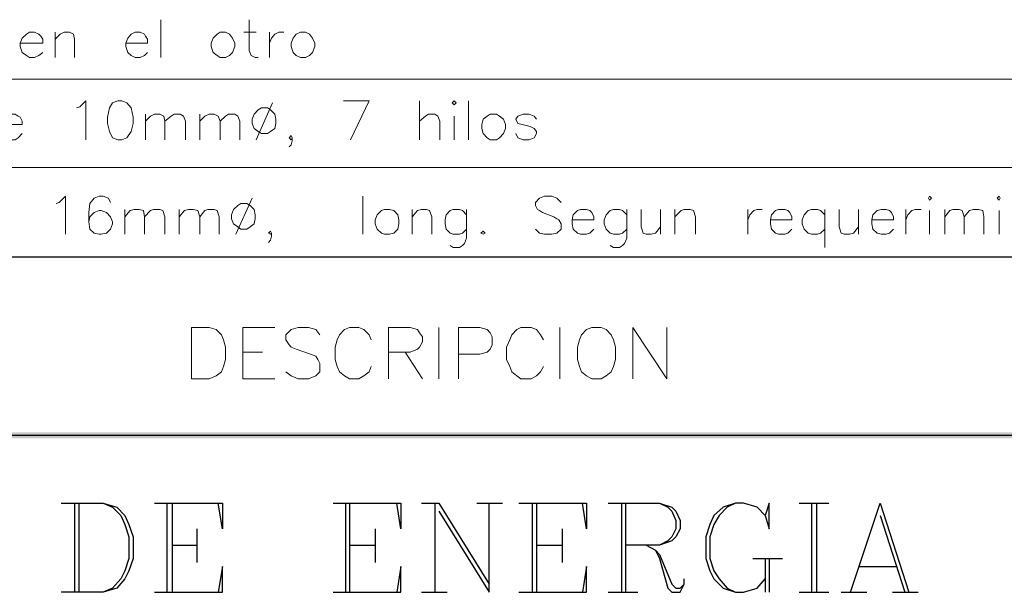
# Model space of a CAD drawing. Header units: millimetres. Extents: x 8 to 202, y 3 to 294.
# Tile 6 of 12: x 97 to 138, y 28 to 52. Entities that reach past the tile are written whole.
import ezdxf

# ---------------------------------------------------------------- set-up
doc = ezdxf.new("R2010")
doc.units = ezdxf.units.MM
doc.layers.add('DGE_CONTORNOS', color=7, linetype='Continuous', lineweight=0)
doc.layers.add('DGE_RELLENO', color=7, linetype='Continuous', lineweight=0)

msp = doc.modelspace()

# ---------------------------------------------------------------- hatches: boundary and pattern name
at = {"layer": 'DGE_RELLENO', "true_color": 0x000000}
for points in [[(23.4527, 34.8263), (23.7067, 34.5723), (201.9723, 34.8263)], [(23.7067, 34.5723), (201.9723, 34.8263), (201.8453, 34.5723)]]:
    msp.add_hatch(color=7, dxfattribs=at).paths.add_polyline_path(points, flags=0)

# ---------------------------------------------------------------- linework, layer by layer
at = {"layer": 'DGE_CONTORNOS', "lineweight": 13}
for points in [[(103.251, 51.8444), (103.251, 50.278)], [(106.8917, 51.8444), (106.8917, 50.5744), (106.9763, 50.3627), (107.1457, 50.278), (107.2727, 50.278)], [(97.4513, 50.8707), (98.3827, 50.8707), (98.3827, 51.04), (98.298, 51.167), (98.2133, 51.2517), (98.044, 51.3364), (97.8323, 51.3364), (97.7053, 51.2517), (97.536, 51.0824), (97.4513, 50.8707), (97.4513, 50.7437), (97.536, 50.4897), (97.7053, 50.3627), (97.8323, 50.278), (98.044, 50.278), (98.2133, 50.3627), (98.3827, 50.4897)], [(98.8907, 51.3364), (98.8907, 50.278)], [(98.8907, 51.04), (99.1023, 51.2517), (99.2717, 51.3364), (99.4833, 51.3364), (99.6527, 51.2517), (99.695, 51.04), (99.695, 50.278)], [(101.8117, 50.8707), (102.7007, 50.8707), (102.7007, 51.04), (102.616, 51.167), (102.5737, 51.2517), (102.4043, 51.3364), (102.1927, 51.3364), (102.0233, 51.2517), (101.8963, 51.0824), (101.8117, 50.8707), (101.8117, 50.7437), (101.8963, 50.4897), (102.0233, 50.3627), (102.1927, 50.278), (102.4043, 50.278), (102.5737, 50.3627), (102.7007, 50.4897)], [(105.7063, 51.3364), (105.5793, 51.2517), (105.41, 51.0824), (105.3253, 50.8707), (105.3253, 50.7437), (105.41, 50.4897), (105.5793, 50.3627), (105.7063, 50.278), (105.918, 50.278), (106.0873, 50.3627), (106.2143, 50.4897), (106.299, 50.7437), (106.299, 50.8707), (106.2143, 51.0824), (106.0873, 51.2517), (105.918, 51.3364), (105.7063, 51.3364)], [(106.68, 51.3364), (107.188, 51.3364)], [(107.7383, 51.3364), (107.7383, 50.278)], [(107.7383, 50.8707), (107.823, 51.0824), (107.95, 51.2517), (108.1193, 51.3364), (108.331, 51.3364)], [(109.0083, 51.3364), (108.839, 51.2517), (108.712, 51.0824), (108.6273, 50.8707), (108.6273, 50.7437), (108.712, 50.4897), (108.839, 50.3627), (109.0083, 50.278), (109.22, 50.278), (109.3893, 50.3627), (109.5163, 50.4897), (109.601, 50.7437), (109.601, 50.8707), (109.5163, 51.0824), (109.3893, 51.2517), (109.22, 51.3364), (109.0083, 51.3364)], [(99.7797, 48.2037), (99.9067, 48.246), (100.1607, 48.5), (100.1607, 46.8914)], [(101.473, 48.5), (101.2613, 48.4154), (101.1343, 48.2037), (101.0497, 47.8227), (101.0497, 47.5687), (101.1343, 47.23), (101.2613, 46.976), (101.473, 46.8914), (101.6423, 46.8914), (101.854, 46.976), (102.0233, 47.23), (102.108, 47.5687), (102.108, 47.8227), (102.0233, 48.2037), (101.854, 48.4154), (101.6423, 48.5), (101.473, 48.5)], [(107.8653, 48.4154), (107.188, 46.8914)], [(111.0827, 46.8914), (111.8447, 48.5), (110.7863, 48.5)], [(113.919, 48.5), (113.919, 46.8914)], [(115.2737, 48.4154), (115.3583, 48.5), (115.443, 48.4154), (115.3583, 48.3307), (115.2737, 48.4154)], [(115.951, 48.5), (115.951, 46.8914)], [(96.6047, 47.5264), (97.536, 47.5264), (97.536, 47.6534), (97.4513, 47.8227), (97.3667, 47.865), (97.2397, 47.9497), (96.9857, 47.9497), (96.8587, 47.865), (96.6893, 47.738), (96.6047, 47.5264), (96.6047, 47.357), (96.6893, 47.1454), (96.8587, 46.976), (96.9857, 46.8914), (97.2397, 46.8914), (97.3667, 46.976), (97.536, 47.1454)], [(102.616, 47.9497), (102.616, 46.8914)], [(102.616, 47.6534), (102.8277, 47.865), (102.997, 47.9497), (103.2087, 47.9497), (103.378, 47.865), (103.4203, 47.6534), (103.4203, 46.8914)], [(103.4203, 47.6534), (103.6743, 47.865), (103.8013, 47.9497), (104.0553, 47.9497), (104.1823, 47.865), (104.267, 47.6534), (104.267, 46.8914)], [(104.8597, 47.9497), (104.8597, 46.8914)], [(104.8597, 47.6534), (105.0713, 47.865), (105.2407, 47.9497), (105.4523, 47.9497), (105.6217, 47.865), (105.7063, 47.6534), (105.7063, 46.8914)], [(105.7063, 47.6534), (105.918, 47.865), (106.045, 47.9497), (106.299, 47.9497), (106.426, 47.865), (106.5107, 47.6534), (106.5107, 46.8914)], [(107.3997, 48.2037), (107.2727, 48.119), (107.1033, 47.9497), (107.0187, 47.738), (107.0187, 47.5687), (107.1033, 47.357), (107.2727, 47.23), (107.3997, 47.1454), (107.6537, 47.1454), (107.7807, 47.23), (107.95, 47.357), (107.9923, 47.5687), (107.9923, 47.738), (107.95, 47.9497), (107.7807, 48.119), (107.6537, 48.2037), (107.3997, 48.2037)], [(113.919, 47.6534), (114.173, 47.865), (114.3, 47.9497), (114.554, 47.9497), (114.681, 47.865), (114.7657, 47.6534), (114.7657, 46.8914)], [(116.84, 47.9497), (116.713, 47.865), (116.5437, 47.738), (116.5013, 47.5264), (116.5013, 47.357), (116.5437, 47.1454), (116.713, 46.976), (116.84, 46.8914), (117.094, 46.8914), (117.221, 46.976), (117.3903, 47.1454), (117.475, 47.357), (117.475, 47.5264), (117.3903, 47.738), (117.221, 47.865), (117.094, 47.9497), (116.84, 47.9497)], [(118.745, 47.738), (118.6603, 47.865), (118.4487, 47.9497), (118.1947, 47.9497), (117.983, 47.865), (117.8983, 47.738), (117.983, 47.5687), (118.1523, 47.5264), (118.491, 47.4417), (118.6603, 47.357), (118.745, 47.23), (118.745, 47.1454), (118.6603, 46.976), (118.4487, 46.8914), (118.1947, 46.8914), (117.983, 46.976), (117.8983, 47.1454)], [(115.3583, 47.865), (115.3583, 46.8914)], [(108.6697, 46.976), (108.6273, 47.0607), (108.5427, 46.976), (108.6273, 46.8914), (108.6697, 46.976), (108.6697, 46.849), (108.6273, 46.6797), (108.5427, 46.595)], [(98.933, 44.2667), (99.06, 44.309), (99.314, 44.563), (99.314, 42.9967)], [(101.1767, 44.309), (101.092, 44.4784), (100.8803, 44.563), (100.711, 44.563), (100.4993, 44.4784), (100.33, 44.2667), (100.2877, 43.8857), (100.2877, 43.5047), (100.33, 43.2084), (100.4993, 43.039), (100.711, 42.9967), (100.7957, 42.9967), (101.0073, 43.039), (101.1767, 43.2084), (101.2613, 43.42), (101.2613, 43.5047), (101.1767, 43.7164), (101.0073, 43.8857), (100.7957, 43.9704), (100.711, 43.9704), (100.4993, 43.8857), (100.33, 43.7164), (100.2877, 43.5047)], [(107.0187, 44.4784), (106.3413, 42.9967)], [(111.5907, 44.563), (111.5907, 42.9967)], [(119.761, 44.309), (119.5917, 44.4784), (119.38, 44.563), (119.0837, 44.563), (118.872, 44.4784), (118.7027, 44.309), (118.7027, 44.182), (118.7873, 44.0127), (118.872, 43.9704), (118.999, 43.8857), (119.4647, 43.7164), (119.5917, 43.6317), (119.6763, 43.5894), (119.761, 43.42), (119.761, 43.2084), (119.5917, 43.039), (119.38, 42.9967), (119.0837, 42.9967), (118.872, 43.039), (118.7027, 43.2084)], [(134.9163, 44.4784), (134.9587, 44.563), (135.0433, 44.4784), (134.9587, 44.3937), (134.9163, 44.4784)], [(137.7527, 44.4784), (137.8373, 44.563), (137.8797, 44.4784), (137.8373, 44.3937), (137.7527, 44.4784)], [(101.7693, 44.0127), (101.7693, 42.9967)], [(101.7693, 43.7164), (101.981, 43.9704), (102.1503, 44.0127), (102.362, 44.0127), (102.5313, 43.9704), (102.5737, 43.7164), (102.5737, 42.9967)], [(102.5737, 43.7164), (102.8277, 43.9704), (102.9547, 44.0127), (103.2087, 44.0127), (103.3357, 43.9704), (103.4203, 43.7164), (103.4203, 42.9967)], [(104.013, 44.0127), (104.013, 42.9967)], [(104.013, 43.7164), (104.2247, 43.9704), (104.394, 44.0127), (104.6057, 44.0127), (104.775, 43.9704), (104.8597, 43.7164), (104.8597, 42.9967)], [(104.8597, 43.7164), (105.0713, 43.9704), (105.1983, 44.0127), (105.4523, 44.0127), (105.5793, 43.9704), (105.664, 43.7164), (105.664, 42.9967)], [(106.553, 44.2667), (106.426, 44.182), (106.2567, 44.0127), (106.172, 43.801), (106.172, 43.6317), (106.2567, 43.42), (106.426, 43.293), (106.553, 43.2084), (106.807, 43.2084), (106.934, 43.293), (107.1033, 43.42), (107.1457, 43.6317), (107.1457, 43.801), (107.1033, 44.0127), (106.934, 44.182), (106.807, 44.2667), (106.553, 44.2667)], [(112.4797, 44.0127), (112.3527, 43.9704), (112.1833, 43.801), (112.0987, 43.5894), (112.0987, 43.42), (112.1833, 43.2084), (112.3527, 43.039), (112.4797, 42.9967), (112.6913, 42.9967), (112.8607, 43.039), (113.03, 43.2084), (113.0723, 43.42), (113.0723, 43.5894), (113.03, 43.801), (112.8607, 43.9704), (112.6913, 44.0127), (112.4797, 44.0127)], [(113.6227, 44.0127), (113.6227, 42.9967)], [(113.6227, 43.7164), (113.8343, 43.9704), (114.0037, 44.0127), (114.2153, 44.0127), (114.3423, 43.9704), (114.427, 43.7164), (114.427, 42.9967)], [(115.8663, 43.801), (115.697, 43.9704), (115.57, 44.0127), (115.316, 44.0127), (115.189, 43.9704), (115.0197, 43.801), (114.9773, 43.5894), (114.9773, 43.42), (115.0197, 43.2084), (115.189, 43.039), (115.316, 42.9967), (115.57, 42.9967), (115.697, 43.039), (115.8663, 43.2084)], [(115.8663, 44.0127), (115.8663, 42.8274), (115.7817, 42.6157), (115.697, 42.531), (115.57, 42.4464), (115.316, 42.4464), (115.189, 42.531)], [(120.2267, 43.5894), (121.1157, 43.5894), (121.1157, 43.7164), (121.031, 43.8857), (120.9463, 43.9704), (120.8193, 44.0127), (120.5653, 44.0127), (120.4383, 43.9704), (120.269, 43.801), (120.2267, 43.5894), (120.2267, 43.42), (120.269, 43.2084), (120.4383, 43.039), (120.5653, 42.9967), (120.8193, 42.9967), (120.9463, 43.039), (121.1157, 43.2084)], [(122.4703, 43.801), (122.301, 43.9704), (122.174, 44.0127), (121.92, 44.0127), (121.793, 43.9704), (121.6237, 43.801), (121.539, 43.5894), (121.539, 43.42), (121.6237, 43.2084), (121.793, 43.039), (121.92, 42.9967), (122.174, 42.9967), (122.301, 43.039), (122.4703, 43.2084)], [(122.4703, 44.0127), (122.4703, 42.8274), (122.3857, 42.6157), (122.301, 42.531), (122.174, 42.4464), (121.92, 42.4464), (121.793, 42.531)], [(123.063, 44.0127), (123.063, 43.293), (123.1477, 43.039), (123.2747, 42.9967), (123.4863, 42.9967), (123.6557, 43.039), (123.8673, 43.293)], [(123.8673, 44.0127), (123.8673, 42.9967)], [(124.46, 44.0127), (124.46, 42.9967)], [(124.46, 43.7164), (124.714, 43.9704), (124.841, 44.0127), (125.095, 44.0127), (125.222, 43.9704), (125.3067, 43.7164), (125.3067, 42.9967)], [(127.4657, 44.0127), (127.4657, 42.9967)], [(127.4657, 43.5894), (127.5503, 43.801), (127.7197, 43.9704), (127.8467, 44.0127), (128.0583, 44.0127)], [(128.397, 43.5894), (129.286, 43.5894), (129.286, 43.7164), (129.2013, 43.8857), (129.1167, 43.9704), (128.9897, 44.0127), (128.7357, 44.0127), (128.6087, 43.9704), (128.4393, 43.801), (128.397, 43.5894), (128.397, 43.42), (128.4393, 43.2084), (128.6087, 43.039), (128.7357, 42.9967), (128.9897, 42.9967), (129.1167, 43.039), (129.286, 43.2084)], [(130.6407, 43.801), (130.4713, 43.9704), (130.3443, 44.0127), (130.0903, 44.0127), (129.9633, 43.9704), (129.794, 43.801), (129.7093, 43.5894), (129.7093, 43.42), (129.794, 43.2084), (129.9633, 43.039), (130.0903, 42.9967), (130.3443, 42.9967), (130.4713, 43.039), (130.6407, 43.2084)], [(130.6407, 44.0127), (130.6407, 42.4464)], [(131.2333, 44.0127), (131.2333, 43.293), (131.318, 43.039), (131.445, 42.9967), (131.6567, 42.9967), (131.826, 43.039), (132.0377, 43.293)], [(132.0377, 44.0127), (132.0377, 42.9967)], [(132.588, 43.5894), (133.477, 43.5894), (133.477, 43.7164), (133.3923, 43.8857), (133.3077, 43.9704), (133.1807, 44.0127), (132.969, 44.0127), (132.7997, 43.9704), (132.6303, 43.801), (132.588, 43.5894), (132.588, 43.42), (132.6303, 43.2084), (132.7997, 43.039), (132.969, 42.9967), (133.1807, 42.9967), (133.3077, 43.039), (133.477, 43.2084)], [(133.985, 44.0127), (133.985, 42.9967)], [(133.985, 43.5894), (134.0697, 43.801), (134.239, 43.9704), (134.366, 44.0127), (134.62, 44.0127)], [(134.9587, 43.9704), (134.9587, 42.9967)], [(135.5937, 44.0127), (135.5937, 42.9967)], [(135.5937, 43.7164), (135.8053, 43.9704), (135.9323, 44.0127), (136.1863, 44.0127), (136.3133, 43.9704), (136.398, 43.7164), (136.398, 42.9967)], [(136.398, 43.7164), (136.6097, 43.9704), (136.779, 44.0127), (136.9907, 44.0127), (137.16, 43.9704), (137.2023, 43.7164), (137.2023, 42.9967)], [(137.8373, 43.9704), (137.8373, 42.9967)], [(107.823, 43.039), (107.7807, 43.1237), (107.696, 43.039), (107.7807, 42.9967), (107.823, 43.039), (107.823, 42.912), (107.7807, 42.7427), (107.696, 42.658)], [(116.5437, 43.1237), (116.6283, 43.039), (116.5437, 42.9967), (116.459, 43.039), (116.5437, 43.1237)], [(104.521, 37.0276), (104.521, 39.1443), (105.2407, 39.1443), (105.537, 39.0596), (105.7487, 38.848), (105.8333, 38.6363), (105.918, 38.34), (105.918, 37.832), (105.8333, 37.5356), (105.7487, 37.3239), (105.537, 37.1546), (105.2407, 37.0276), (104.521, 37.0276)], [(106.6377, 37.0276), (106.6377, 39.1443), (107.95, 39.1443)], [(109.8127, 38.848), (109.6433, 39.0596), (109.347, 39.1443), (108.9237, 39.1443), (108.6273, 39.0596), (108.4157, 38.848), (108.4157, 38.6363), (108.5427, 38.4246), (108.6273, 38.34), (108.839, 38.2553), (109.4317, 38.0436), (109.6433, 37.9589), (109.728, 37.832), (109.8127, 37.6626), (109.8127, 37.3239), (109.6433, 37.1546), (109.347, 37.0276), (108.9237, 37.0276), (108.6273, 37.1546), (108.4157, 37.3239)], [(111.9293, 38.6363), (111.8447, 38.848), (111.633, 39.0596), (111.4213, 39.1443), (111.0403, 39.1443), (110.8287, 39.0596), (110.617, 38.848), (110.5323, 38.6363), (110.4477, 38.34), (110.4477, 37.832), (110.5323, 37.5356), (110.617, 37.3239), (110.8287, 37.1546), (111.0403, 37.0276), (111.4213, 37.0276), (111.633, 37.1546), (111.8447, 37.3239), (111.9293, 37.5356)], [(112.649, 37.0276), (112.649, 39.1443), (113.538, 39.1443), (113.8343, 39.0596), (113.919, 38.9326), (114.046, 38.7633), (114.046, 38.5516), (113.919, 38.34), (113.8343, 38.2553), (113.538, 38.1283), (112.649, 38.1283)], [(114.7233, 39.1443), (114.7233, 37.0276)], [(115.5277, 37.0276), (115.5277, 39.1443), (116.4167, 39.1443), (116.713, 39.0596), (116.84, 38.9326), (116.9247, 38.7633), (116.9247, 38.4246), (116.84, 38.2553), (116.713, 38.1283), (116.4167, 38.0436), (115.5277, 38.0436)], [(119.0413, 38.6363), (118.9143, 38.848), (118.745, 39.0596), (118.5333, 39.1443), (118.11, 39.1443), (117.9407, 39.0596), (117.729, 38.848), (117.6443, 38.6363), (117.5173, 38.34), (117.5173, 37.832), (117.6443, 37.5356), (117.729, 37.3239), (117.9407, 37.1546), (118.11, 37.0276), (118.5333, 37.0276), (118.745, 37.1546), (118.9143, 37.3239), (119.0413, 37.5356)], [(119.7187, 39.1443), (119.7187, 37.0276)], [(121.031, 39.1443), (120.8193, 39.0596), (120.6077, 38.848), (120.523, 38.6363), (120.4383, 38.34), (120.4383, 37.832), (120.523, 37.5356), (120.6077, 37.3239), (120.8193, 37.1546), (121.031, 37.0276), (121.412, 37.0276), (121.6237, 37.1546), (121.8353, 37.3239), (121.92, 37.5356), (122.0047, 37.832), (122.0047, 38.34), (121.92, 38.6363), (121.8353, 38.848), (121.6237, 39.0596), (121.412, 39.1443), (121.031, 39.1443)], [(122.7243, 37.0276), (122.7243, 39.1443), (124.1213, 37.0276), (124.1213, 39.1443)], [(106.6377, 38.1283), (107.442, 38.1283)], [(113.3263, 38.1283), (114.046, 37.0276)], [(106.6377, 37.0276), (107.95, 37.0276)]]:
    msp.add_lwpolyline(points, dxfattribs=at)
at = {"layer": 'DGE_CONTORNOS', "lineweight": 5}
for points in [[(23.5797, 49.389), (201.9723, 49.389)], [(23.5797, 45.7484), (201.9723, 45.7484)]]:
    msp.add_lwpolyline(points, dxfattribs=at)
at = {"layer": 'DGE_CONTORNOS', "lineweight": 25}
for points in [[(23.5797, 42.0653), (201.9723, 42.0653)], [(23.5797, 34.6993), (201.9723, 34.6993)], [(99.1447, 31.9053), (100.8803, 31.9053), (101.4307, 31.7359), (101.7693, 31.3973), (101.9387, 31.0163), (102.108, 30.5083), (102.108, 29.6193), (101.9387, 29.1113), (101.7693, 28.7726), (101.4307, 28.3916), (100.8803, 28.2223), (99.1447, 28.2223)], [(99.695, 31.9053), (99.695, 28.2223)], [(99.8643, 31.9053), (99.8643, 28.2223)], [(100.8803, 31.9053), (101.2613, 31.7359), (101.6, 31.3973), (101.7693, 31.0163), (101.9387, 30.5083), (101.9387, 29.6193), (101.7693, 29.1113), (101.6, 28.7726), (101.2613, 28.3916), (100.8803, 28.2223)], [(102.997, 31.9053), (105.791, 31.9053), (105.791, 30.847), (105.6217, 31.9053)], [(103.505, 31.9053), (103.505, 28.2223)], [(103.7167, 31.9053), (103.7167, 28.2223)], [(110.363, 31.9053), (113.157, 31.9053), (113.157, 30.847), (112.9877, 31.9053)], [(110.871, 31.9053), (110.871, 28.2223)], [(111.0403, 31.9053), (111.0403, 28.2223)], [(114.0037, 31.9053), (114.7233, 31.9053)], [(114.554, 31.9053), (114.554, 28.2223)], [(114.7233, 31.9053), (116.7977, 28.5609)], [(114.7233, 31.5666), (116.7977, 28.2223), (116.7977, 31.9053)], [(116.2897, 31.9053), (117.348, 31.9053)], [(118.0253, 31.9053), (120.8193, 31.9053), (120.8193, 30.847), (120.65, 31.9053)], [(118.5757, 31.9053), (118.5757, 28.2223)], [(118.745, 31.9053), (118.745, 28.2223)], [(121.7083, 31.9053), (123.825, 31.9053), (124.333, 31.7359), (124.5023, 31.5666), (124.6717, 31.1856), (124.6717, 30.847), (124.5023, 30.5083), (124.333, 30.339), (123.825, 30.1696), (122.428, 30.1696)], [(122.2587, 31.9053), (122.2587, 28.2223)], [(122.428, 31.9053), (122.428, 28.2223)], [(123.825, 31.9053), (124.1637, 31.7359), (124.333, 31.5666), (124.5023, 31.1856), (124.5023, 30.847), (124.333, 30.5083), (124.1637, 30.339), (123.825, 30.1696)], [(128.1853, 31.3973), (128.3547, 30.847), (128.3547, 31.9053), (128.1853, 31.3973), (127.8467, 31.7359), (127.2963, 31.9053), (126.9577, 31.9053), (126.4497, 31.7359), (126.0687, 31.3973), (125.8993, 31.0163), (125.73, 30.5083), (125.73, 29.6193), (125.8993, 29.1113), (126.0687, 28.7726), (126.4497, 28.3916), (126.9577, 28.2223), (127.2963, 28.2223), (127.8467, 28.3916), (128.1853, 28.7726)], [(126.9577, 31.9053), (126.619, 31.7359), (126.2803, 31.3973), (126.0687, 31.0163), (125.8993, 30.5083), (125.8993, 29.6193), (126.0687, 29.1113), (126.2803, 28.7726), (126.619, 28.3916), (126.9577, 28.2223)], [(129.5823, 31.9053), (130.81, 31.9053)], [(130.0903, 31.9053), (130.0903, 28.2223)], [(130.302, 31.9053), (130.302, 28.2223)], [(131.699, 28.2223), (132.9267, 31.9053), (134.112, 28.2223)], [(132.9267, 31.3973), (133.9427, 28.2223)], [(104.7327, 30.847), (104.7327, 29.4499)], [(112.0987, 30.847), (112.0987, 29.4499)], [(119.8033, 30.847), (119.8033, 29.4499)], [(103.7167, 30.1696), (104.7327, 30.1696)], [(111.0403, 30.1696), (112.0987, 30.1696)], [(118.745, 30.1696), (119.8033, 30.1696)], [(123.2747, 30.1696), (123.6557, 29.9579), (123.825, 29.7886), (124.333, 28.5609), (124.5023, 28.3916), (124.6717, 28.3916), (124.841, 28.5609)], [(123.6557, 29.9579), (123.825, 29.6193), (124.1637, 28.3916), (124.333, 28.2223), (124.6717, 28.2223), (124.841, 28.5609), (124.841, 28.7726)], [(102.997, 28.2223), (105.791, 28.2223), (105.791, 29.2806), (105.6217, 28.2223)], [(110.363, 28.2223), (113.157, 28.2223), (113.157, 29.2806), (112.9877, 28.2223)], [(118.0253, 28.2223), (120.8193, 28.2223), (120.8193, 29.2806), (120.65, 28.2223)], [(127.6773, 29.6193), (128.905, 29.6193)], [(128.1853, 29.6193), (128.1853, 28.2223)], [(128.3547, 29.6193), (128.3547, 28.2223)], [(132.0377, 29.2806), (133.604, 29.2806)], [(114.0037, 28.2223), (115.062, 28.2223)], [(121.7083, 28.2223), (122.936, 28.2223)], [(129.5823, 28.2223), (130.81, 28.2223)], [(131.318, 28.2223), (132.3763, 28.2223)], [(133.4347, 28.2223), (134.493, 28.2223)]]:
    msp.add_lwpolyline(points, dxfattribs=at)

doc.saveas('drawing.dxf')
